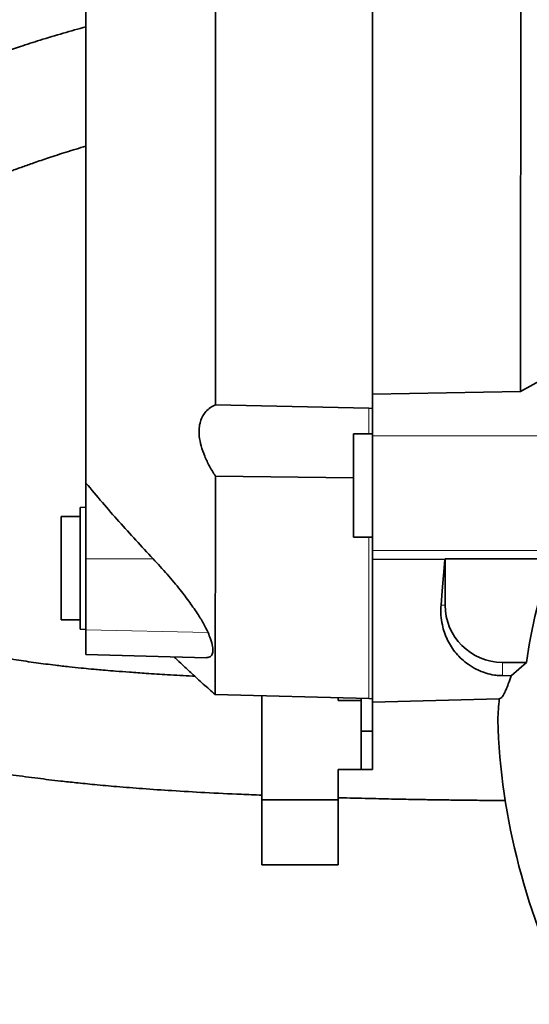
# Model space of a CAD drawing. Header units: millimetres. Extents: x 0 to 12429, y 0 to 8400.
# Tile 109 of 133: x 6228 to 6494, y 6482 to 6998. Entities that reach past the tile are written whole.
import ezdxf

# ---------------------------------------------------------------- set-up
doc = ezdxf.new("R2010")
doc.units = ezdxf.units.MM
doc.header["$LTSCALE"] = 20
doc.styles.add('SLDTEXTSTYLE0', font='TXT', dxfattribs={"width": 0.605})
doc.dimstyles.new('SLDDIMSTYLE10', dxfattribs={"dimtxt": 70, "dimasz": 70, "dimexe": 0, "dimexo": 0.0625, "dimgap": 17.5, "dimtad": 0, "dimtih": 1, "dimtoh": 1, "dimdec": 1, "dimlfac": 0.5, "dimrnd": 1e-09, "dimzin": 12, "dimdsep": 46, "dimtxsty": 'SLDTEXTSTYLE0', "dimsah": 1, "dimcen": 0, "dimadec": 0, "dimazin": 3, "dimtfac": 1, "dimtofl": 0, "dimtmove": 0, "dimatfit": 3, "dimfxl": 1, "dimfrac": 2, "dimtolj": 1, "dimtzin": 12, "dimarcsym": 0})

# ---------------------------------------------------------------- blocks, each defined once
blk = doc.blocks.new('_D_62')
at = {"color": 7, "linetype": 'Continuous', "lineweight": 0}
for p, q in [((6207.8, 7679.26), (5162.22, 7679.26)), ((6368.38, 7401.14), (6207.8, 7679.26)), ((6824.38, 6611.32), (6368.38, 7401.14))]:
    blk.add_line(p, q, dxfattribs=at)
at = {"color": 7, "linetype": 'Continuous', "lineweight": 18}
blk.add_solid([(6368.38, 7401.14), (6342.04, 7466.76), (6324.72, 7456.76)], dxfattribs=at)
at = {"color": 7, "linetype": 'Continuous', "lineweight": 18, "char_height": 70, "attachment_point": 1, "style": 'SLDTEXTSTYLE0'}
for s, insert in [('R456', (5162.22, 7984.35)), ('Smallest circumscribed', (5162.22, 7876.92)), ('radius axis 3.', (5162.22, 7769.49))]:
    blk.add_mtext(s, dxfattribs=dict(at, insert=insert))

msp = doc.modelspace()

# ---------------------------------------------------------------- linework, layer by layer
at = {"color": 7, "linetype": 'Continuous', "lineweight": 35}
for p, q in [((6412.376033, 7382.110639), (6412.376033, 6801.753922)), ((6262.376057, 7310.174747), (6262.376057, 6755.15811)), ((6489.859926, 6803.06439), (6504.699337, 6811.339422)), ((6412.376033, 6801.753922), (6489.859926, 6803.06439)), ((6412.376033, 6779.965563), (6412.376033, 6801.753922)), ((6330.155598, 6796.152277), (6410.376059, 6794.340773)), ((6410.376059, 6794.340773), (6412.376033, 6794.295354)), ((6412.376033, 6780.920072), (6402.376043, 6780.920072)), ((6402.376043, 6780.920072), (6402.376043, 6726.920052)), ((6412.376033, 6779.965563), (6412.376033, 6719.966574)), ((6402.376043, 6757.984562), (6330.134737, 6758.818551)), ((6262.376057, 6715.502067), (6262.376057, 6755.15811)), ((6262.376057, 6742.618366), (6259.376036, 6742.461129)), ((6259.376036, 6742.461129), (6259.376036, 6678.775592)), ((6259.376036, 6737.61837), (6249.376046, 6737.61837)), ((6249.376046, 6737.61837), (6249.376046, 6683.61835)), ((6402.376043, 6726.920052), (6412.376033, 6726.920052)), ((6262.376057, 6678.297563), (6262.376057, 6715.502067)), ((6412.376033, 6719.966574), (6412.376033, 6715.331121)), ((6412.376033, 6715.331121), (6450.143325, 6715.238376)), ((6412.376033, 6715.331121), (6412.376033, 6640.529557)), ((6450.143325, 6715.238376), (6450.376021, 6715.471073)), ((6450.376021, 6715.471073), (6505.733239, 6715.471073)), ((6450.376021, 6715.471073), (6450.376021, 6691.319986)), ((6249.376046, 6683.61835), (6259.376036, 6683.61835)), ((6259.376036, 6678.775592), (6262.376057, 6678.618355)), ((6262.376057, 6665.500088), (6262.376057, 6678.297563)), ((6262.376057, 6665.442391), (6262.376057, 6665.500088)), ((6262.376057, 6665.442391), (6325.386869, 6663.792415)), ((6325.390326, 6663.926049), (6326.189744, 6663.831397)), ((6480.375992, 6661.320014), (6492.893445, 6661.320014)), ((6484.891402, 6654.351278), (6492.893445, 6661.320014)), ((6484.891402, 6654.351278), (6480.375992, 6654.381915)), ((6329.940187, 6644.478722), (6410.376059, 6642.372413)), ((6354.375946, 6643.838807), (6354.375946, 6601.320072)), ((6394.376027, 6641.320033), (6394.376027, 6642.791315)), ((6394.376027, 6641.320033), (6406.375992, 6641.320033)), ((6406.375992, 6642.477079), (6406.375992, 6625.320001)), ((6410.376059, 6642.372413), (6412.376033, 6642.319961)), ((6412.376033, 6640.529557), (6478.678929, 6642.265721)), ((6412.376033, 6640.529557), (6412.376033, 6625.320001)), ((6412.376033, 6625.320001), (6406.375992, 6625.320001)), ((6406.375992, 6625.320001), (6406.375992, 6605.32002)), ((6412.376033, 6625.320001), (6412.376033, 6605.32002)), ((6394.376027, 6589.319988), (6394.376027, 6605.32002)), ((6394.376027, 6605.32002), (6406.375992, 6605.32002)), ((6412.376033, 6605.32002), (6406.375992, 6605.32002)), ((6354.375946, 6589.319988), (6354.375946, 6601.320072)), ((6394.376027, 6589.319988), (6354.375946, 6589.319988)), ((6354.375946, 6589.319988), (6354.375946, 6555.320068)), ((6394.376027, 6589.319988), (6394.376027, 6555.320068)), ((6354.375946, 6555.320068), (6394.376027, 6555.320068))]:
    msp.add_line(p, q, dxfattribs=at)
at = {"color": 8, "linetype": 'Continuous', "lineweight": 18}
for p, q in [((6410.376059, 6794.340773), (6410.376059, 6780.920072)), ((6412.376033, 6779.965563), (6541.090476, 6779.965563)), ((6410.376059, 6726.920052), (6410.376059, 6642.372413)), ((6262.376057, 6715.502067), (6297.501074, 6715.582295)), ((6412.376033, 6719.966574), (6511.993634, 6719.966574)), ((6448.250639, 6691.319986), (6450.376021, 6691.319986)), ((6262.376057, 6678.297563), (6326.254713, 6676.961704)), ((6262.376057, 6665.500088), (6326.189744, 6663.831397)), ((6480.375992, 6654.381915), (6480.375992, 6661.320014))]:
    msp.add_line(p, q, dxfattribs=at)
at = {"color": 7, "linetype": 'Continuous', "lineweight": 35, "flags": 128}
msp.add_lwpolyline([(6448.250639, 6691.319986), (6448.897707, 6698.820754), (6449.52892, 6706.797643), (6450.143325, 6715.238376)], dxfattribs=at)
at = {"color": 7, "linetype": 'Continuous', "lineweight": 35}
for centre, radius, start, end in [((6824.365338, 6611.322244), 335.221409, 161.89938178, 171.42241588), ((6480.376024, 6691.320018), 30.000003, 180.0000609, 269.9999391), ((6824.39673, 6611.318503), 347.097213, 174.88469087, 176.69649026), ((6826.946348, 6642.882252), 349.261489, 181.89710819, 207.3609384)]:
    msp.add_arc(centre, radius, start, end, dxfattribs=at)
for points, knots in [([(6489.859926, 6803.06439), (6489.862589, 6808.709585), (6489.868006, 6820.190314), (6489.874765, 6837.754015), (6489.885025, 6855.91404), (6489.894995, 6877.874854), (6489.898863, 6903.637095), (6489.906858, 6933.51734), (6489.911564, 6964.235667), (6489.910554, 6995.285634), (6489.913973, 7026.157939), (6489.910635, 7056.923592), (6489.906178, 7087.654753), (6489.903337, 7117.848162), (6489.890798, 7147.005323), (6489.881524, 7175.188188), (6489.869198, 7202.467844), (6489.850927, 7228.40075), (6489.837035, 7252.555535), (6489.816841, 7274.977968), (6489.794658, 7295.730397), (6489.774452, 7314.479163), (6489.744662, 7330.908427), (6489.717355, 7345.042827), (6489.689798, 7356.928596), (6489.652293, 7365.969494), (6489.630891, 7372.319716), (6489.595195, 7376.309043), (6489.587982, 7378.72818), (6489.543495, 7379.816995), (6489.532339, 7380.090042)], [0, 0, 0, 0, 0.0293497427, 0.0596890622, 0.0913148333, 0.1237649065, 0.1738647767, 0.2252544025, 0.2791142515, 0.3335713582, 0.386685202, 0.4396213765, 0.49352399, 0.5464585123, 0.5965988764, 0.6451139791, 0.6929830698, 0.7384275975, 0.7799408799, 0.8185653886, 0.8550033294, 0.887834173, 0.9160414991, 0.9404202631, 0.9613200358, 0.9778363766, 0.98742525, 0.9943346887, 0.9985792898, 1, 1, 1, 1]), ([(6329.812156, 7378.066822), (6329.823021, 7377.737582), (6329.87339, 7376.211177), (6329.868798, 7372.578814), (6329.919797, 7366.306359), (6329.937325, 7357.532339), (6329.970828, 7346.392624), (6329.997526, 7332.846843), (6330.022421, 7316.877731), (6330.048883, 7298.755772), (6330.068613, 7278.770809), (6330.090064, 7256.865229), (6330.108737, 7232.999489), (6330.123685, 7207.571987), (6330.141388, 7180.994913), (6330.152507, 7153.199438), (6330.164122, 7124.128187), (6330.174894, 7094.262246), (6330.179996, 7064.089699), (6330.187004, 7033.538266), (6330.188327, 7002.539201), (6330.189255, 6971.601808), (6330.189874, 6941.235029), (6330.184469, 6911.371274), (6330.181806, 6881.938501), (6330.176938, 6857.50747), (6330.169462, 6838.240031), (6330.16534, 6823.908651), (6330.161657, 6809.91797), (6330.157598, 6800.695224), (6330.155598, 6796.152277)], [0, 0, 0, 0, 0.00169823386, 0.0078732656, 0.01872303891, 0.03403780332, 0.05310593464, 0.07615318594, 0.1038715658, 0.13543305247, 0.16957899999, 0.2069018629, 0.24836487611, 0.29261619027, 0.33799052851, 0.38538003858, 0.43591266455, 0.48786412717, 0.53935056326, 0.59146386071, 0.6453686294, 0.69916277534, 0.75095813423, 0.8019211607, 0.85312202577, 0.90269550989, 0.92787260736, 0.95245316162, 0.97657934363, 1, 1, 1, 1]), ([(6262.376057, 6994.014903), (6258.420656, 6992.908242), (6250.388118, 6990.660863), (6238.94348, 6987.20297), (6228.685299, 6983.952986), (6220.19826, 6981.136031), (6213.339113, 6978.77227), (6208.390577, 6977.012809), (6205.005624, 6975.784002), (6202.408534, 6974.829478), (6199.153737, 6973.616688), (6194.194977, 6971.730927), (6187.426066, 6969.073507), (6179.207729, 6965.7013), (6170.323444, 6961.867169), (6161.07826, 6957.651992), (6151.515104, 6953.02457), (6140.41543, 6947.295433), (6127.868927, 6940.26102), (6114.525198, 6931.946945), (6102.233578, 6923.393558), (6091.517952, 6915.084455), (6082.78156, 6907.567152), (6075.602792, 6900.797073), (6069.28153, 6894.333084), (6062.878275, 6887.179644), (6056.424343, 6879.17324), (6050.390688, 6870.742572), (6045.123989, 6862.419409), (6040.533374, 6854.205709), (6036.388018, 6845.740495), (6032.565957, 6836.64888), (6029.277368, 6827.24553), (6026.719888, 6818.186384), (6024.899316, 6810.084057), (6023.595502, 6802.721231), (6022.643197, 6795.625009), (6021.979179, 6788.374658), (6021.6052, 6780.69302), (6021.57913, 6772.141827), (6022.037741, 6762.86817), (6023.102064, 6752.853058), (6024.791873, 6742.766887), (6027.095103, 6732.922756), (6029.769297, 6723.991331), (6032.651192, 6716.021551), (6035.684853, 6708.82781), (6038.911088, 6702.123043), (6042.463163, 6695.574022), (6046.537258, 6688.903003), (6051.375496, 6681.90298), (6057.164557, 6674.576191), (6064.008215, 6667.087384), (6071.50689, 6660.006161), (6079.411056, 6653.485463), (6087.12179, 6647.8722), (6094.592306, 6643.017169), (6101.531378, 6638.931074), (6108.159557, 6635.364853), (6114.679602, 6632.13891), (6120.96225, 6629.270569), (6127.220844, 6626.619746), (6133.543743, 6624.127392), (6140.577442, 6621.55455), (6147.493764, 6619.225168), (6154.361063, 6617.078977), (6160.967471, 6615.149905), (6168.272622, 6613.172071), (6175.961898, 6611.258528), (6183.051398, 6609.641839), (6188.786906, 6608.427167), (6192.902344, 6607.60069), (6196.250854, 6606.953845), (6199.469087, 6606.353403), (6203.038632, 6605.712362), (6206.990065, 6605.032439), (6214.086073, 6603.864678), (6224.180119, 6602.350019), (6234.782586, 6600.941578), (6243.106308, 6599.921642), (6249.750925, 6599.149105), (6257.706809, 6598.282235), (6267.46693, 6597.301788), (6279.087293, 6596.250001), (6292.584866, 6595.174548), (6307.961501, 6594.120985), (6325.19538, 6593.134358), (6340.874007, 6592.370981), (6350.80378, 6591.987101), (6354.375707, 6591.849013)], [0, 0, 0, 0, 0.0158617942, 0.0322117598, 0.0461687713, 0.0574180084, 0.0667454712, 0.0741867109, 0.0777007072, 0.0806526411, 0.0848724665, 0.0911147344, 0.1011408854, 0.1129550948, 0.1254198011, 0.1385079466, 0.1521923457, 0.1664444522, 0.1867421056, 0.2077247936, 0.2271363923, 0.244548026, 0.2600686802, 0.271627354, 0.2826459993, 0.2949753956, 0.3086907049, 0.3223403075, 0.334990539, 0.346709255, 0.3586622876, 0.3713735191, 0.3847746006, 0.3971078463, 0.4077059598, 0.4168323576, 0.4259766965, 0.4353487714, 0.4449415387, 0.4556687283, 0.4683606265, 0.4807796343, 0.4945444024, 0.5078280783, 0.5197974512, 0.5305293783, 0.5405418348, 0.5499356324, 0.5592534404, 0.5693031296, 0.5801086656, 0.5920967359, 0.605337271, 0.6192515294, 0.6318919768, 0.6448852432, 0.656062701, 0.6662875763, 0.6759758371, 0.6851238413, 0.6943763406, 0.7026439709, 0.7113700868, 0.7206207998, 0.7315650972, 0.7395511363, 0.7484055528, 0.7581423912, 0.7687769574, 0.7790045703, 0.786222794, 0.7914178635, 0.7952152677, 0.7993935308, 0.8040608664, 0.8092210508, 0.8148778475, 0.8318336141, 0.8486373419, 0.8561820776, 0.8642196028, 0.8744711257, 0.8870887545, 0.9021017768, 0.919530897, 0.9393797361, 0.9616232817, 0.9861951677, 1, 1, 1, 1]), ([(6319.263922, 6654.124065), (6318.870289, 6654.143328), (6314.138435, 6654.374887), (6305.685355, 6654.857429), (6294.688196, 6655.536206), (6285.634261, 6656.164957), (6278.448624, 6656.710966), (6272.884039, 6657.167214), (6268.598671, 6657.539866), (6264.410069, 6657.92145), (6259.451658, 6658.399414), (6253.213242, 6659.049724), (6245.357495, 6659.947889), (6236.13627, 6661.135219), (6225.819474, 6662.657871), (6215.81829, 6664.338661), (6206.787727, 6666.0327), (6198.931714, 6667.646739), (6191.478298, 6669.308034), (6183.615096, 6671.219409), (6175.102377, 6673.510556), (6166.236854, 6676.187332), (6155.875267, 6679.738223), (6144.748137, 6684.213356), (6133.54257, 6689.684962), (6123.867902, 6695.37478), (6115.959519, 6701.005622), (6109.495003, 6706.549941), (6104.289699, 6711.840944), (6099.790476, 6717.304803), (6095.834995, 6723.092126), (6092.434987, 6729.11027), (6089.442905, 6735.568306), (6086.860545, 6742.473524), (6084.657635, 6750.099838), (6083.012866, 6758.057391), (6082.013509, 6765.784994), (6081.571693, 6773.07796), (6081.586485, 6779.777513), (6081.97261, 6786.10204), (6082.650173, 6791.970408), (6083.664187, 6797.973341), (6085.073017, 6804.143075), (6087.02533, 6810.729727), (6089.537475, 6817.500294), (6092.752988, 6824.574558), (6096.695237, 6831.796733), (6101.233033, 6838.815773), (6106.314164, 6845.57631), (6111.563701, 6851.692275), (6116.921281, 6857.270849), (6122.371114, 6862.441248), (6128.586646, 6867.840341), (6135.667195, 6873.43276), (6143.850697, 6879.308336), (6152.939789, 6885.245865), (6162.914618, 6891.163489), (6173.229689, 6896.751184), (6183.429201, 6901.840794), (6192.952696, 6906.251419), (6201.728245, 6910.068164), (6209.400874, 6913.231023), (6215.898376, 6915.788946), (6220.657209, 6917.598407), (6223.929531, 6918.81468), (6226.520093, 6919.763775), (6230.177976, 6921.08421), (6235.61311, 6922.998039), (6243.222086, 6925.574601), (6252.308266, 6928.526087), (6258.893016, 6930.525883), (6262.376057, 6931.583686)], [0, 0, 0, 0, 0.0021392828, 0.0257162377, 0.0459589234, 0.0619476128, 0.0749807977, 0.0850762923, 0.0922545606, 0.0983303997, 0.1079070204, 0.1192944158, 0.1323768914, 0.1508266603, 0.1697597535, 0.1889817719, 0.205872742, 0.2196318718, 0.2325146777, 0.2473223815, 0.2635544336, 0.2803620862, 0.2975819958, 0.3229973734, 0.3454103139, 0.3652100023, 0.3838582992, 0.3980274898, 0.4113874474, 0.4240975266, 0.4363961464, 0.4493923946, 0.461571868, 0.4749961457, 0.489371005, 0.5046193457, 0.5190591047, 0.5316295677, 0.5442541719, 0.5554014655, 0.5660073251, 0.5763054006, 0.5884341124, 0.6003364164, 0.6135721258, 0.6276018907, 0.6424811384, 0.6581955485, 0.6729285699, 0.6883555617, 0.7019169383, 0.71489698, 0.7291207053, 0.7465935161, 0.763853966, 0.7837899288, 0.8055058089, 0.8267921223, 0.8474560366, 0.8673712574, 0.883755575, 0.8993985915, 0.912417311, 0.9216588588, 0.9270344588, 0.9313673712, 0.9366349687, 0.9481442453, 0.9626453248, 0.9802410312, 1, 1, 1, 1]), ([(6330.134737, 6758.818551), (6329.085049, 6760.524684), (6327.011184, 6763.895488), (6324.477381, 6769.174497), (6322.610943, 6774.454956), (6321.605103, 6779.371059), (6321.510509, 6783.72503), (6322.121655, 6787.309232), (6323.371375, 6790.297407), (6325.131459, 6792.759622), (6327.403722, 6794.781721), (6329.238413, 6795.695478), (6330.155598, 6796.152277)], [0, 0, 0, 0, 0.1409739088, 0.2785218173, 0.4113898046, 0.5344887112, 0.6300904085, 0.7164665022, 0.7885092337, 0.8561733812, 0.928099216, 1, 1, 1, 1]), ([(6330.134737, 6758.818551), (6330.130702, 6751.991593), (6330.122976, 6738.920173), (6330.10463, 6720.086698), (6330.090189, 6703.013381), (6330.072377, 6687.807166), (6330.052452, 6674.760968), (6330.032216, 6663.913432), (6330.014649, 6655.443069), (6329.981362, 6649.539603), (6329.98315, 6646.185892), (6329.949131, 6644.832963), (6329.941141, 6644.5152)], [0, 0, 0, 0, 0.1791792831, 0.3430704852, 0.4943006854, 0.6272830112, 0.7421707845, 0.8367092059, 0.9119871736, 0.9644806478, 0.9916575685, 1, 1, 1, 1]), ([(6297.501074, 6715.582295), (6291.485614, 6722.029868), (6279.449341, 6734.930749), (6268.068838, 6748.413658), (6262.376057, 6755.15811)], [0, 0, 0, 0, 0.4997777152, 1, 1, 1, 1]), ([(6326.254713, 6676.961704), (6325.548898, 6678.431912), (6323.997927, 6681.662577), (6320.772012, 6686.871086), (6316.65636, 6692.853168), (6311.272755, 6699.888351), (6304.885493, 6707.576494), (6299.990711, 6712.883161), (6297.501074, 6715.582295)], [0, 0, 0, 0, 0.101181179, 0.2223375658, 0.3797690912, 0.5518889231, 0.7720769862, 1, 1, 1, 1]), ([(6480.375992, 6654.381915), (6479.977612, 6654.389568), (6478.566498, 6654.416676), (6475.689181, 6654.70881), (6471.400674, 6655.686173), (6466.736684, 6657.533352), (6461.318727, 6660.928785), (6455.898928, 6665.806709), (6451.277653, 6672.921864), (6448.972631, 6679.827378), (6448.012767, 6686.046512), (6448.17004, 6689.533157), (6448.250639, 6691.319986)], [0, 0, 0, 0, 0.0218155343, 0.077273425, 0.157993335, 0.261998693, 0.3501453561, 0.5070966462, 0.6571151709, 0.8093451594, 0.9022935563, 1, 1, 1, 1]), ([(6326.189744, 6663.831397), (6326.833324, 6664.047144), (6328.190562, 6664.50213), (6329.005432, 6666.967225), (6328.691201, 6670.017206), (6327.707168, 6673.472317), (6326.715587, 6675.854497), (6326.254713, 6676.961704)], [0, 0, 0, 0, 0.1310781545, 0.2764288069, 0.4759046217, 0.7564070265, 1, 1, 1, 1]), ([(6308.400737, 6664.237185), (6308.648997, 6664.001093), (6310.150975, 6662.572729), (6313.274327, 6659.644619), (6318.146557, 6655.127093), (6323.802364, 6649.963624), (6327.870578, 6646.337523), (6329.918968, 6644.511743)], [0, 0, 0, 0, 0.03520734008, 0.21300510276, 0.43996181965, 0.71801480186, 1, 1, 1, 1]), ([(6484.891402, 6654.351278), (6484.418249, 6652.941524), (6483.566033, 6650.40236), (6482.284248, 6647.025081), (6481.078491, 6644.62339), (6480.062136, 6642.840394), (6479.076692, 6642.430178), (6478.681909, 6642.26584)], [0, 0, 0, 0, 0.3212005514, 0.5785269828, 0.7746314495, 0.9097140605, 1, 1, 1, 1]), ([(6394.374358, 6590.504213), (6395.174882, 6590.480523), (6401.166781, 6590.303208), (6411.60299, 6590.054501), (6424.93562, 6589.761299), (6436.029134, 6589.554302), (6444.889936, 6589.409495), (6451.460496, 6589.314588), (6455.873301, 6589.256975), (6458.844243, 6589.220388), (6461.331703, 6589.191364), (6464.101528, 6589.160817), (6469.061671, 6589.110223), (6475.050115, 6589.055613), (6479.961217, 6589.029486), (6481.912839, 6589.019103)], [0, 0, 0, 0, 0.0274419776, 0.2054023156, 0.3576955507, 0.4843954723, 0.5855871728, 0.6613514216, 0.7095591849, 0.7368048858, 0.7631584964, 0.7947978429, 0.8317187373, 0.933126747, 1, 1, 1, 1])]:
    msp.add_open_spline(points, degree=3, knots=knots, dxfattribs=at)

# ---------------------------------------------------------------- dimensions: what is measured, and where the dimension line sits
at = {"color": 7, "linetype": 'Continuous', "lineweight": 18}
dim = msp.add_radius_dim(center=(6824.376003, 6611.320014), mpoint=(6368.376003, 7401.135182), text='<>\\PSmallest circumscribed \\Pradius axis 3.', dimstyle='SLDDIMSTYLE10', dxfattribs=at)
dim.commit()
dim.dimension.update_dxf_attribs({"geometry": '_D_62', "text_midpoint": (5670.011575, 7840.401115), "dimtype": 164})

doc.saveas('drawing.dxf')
